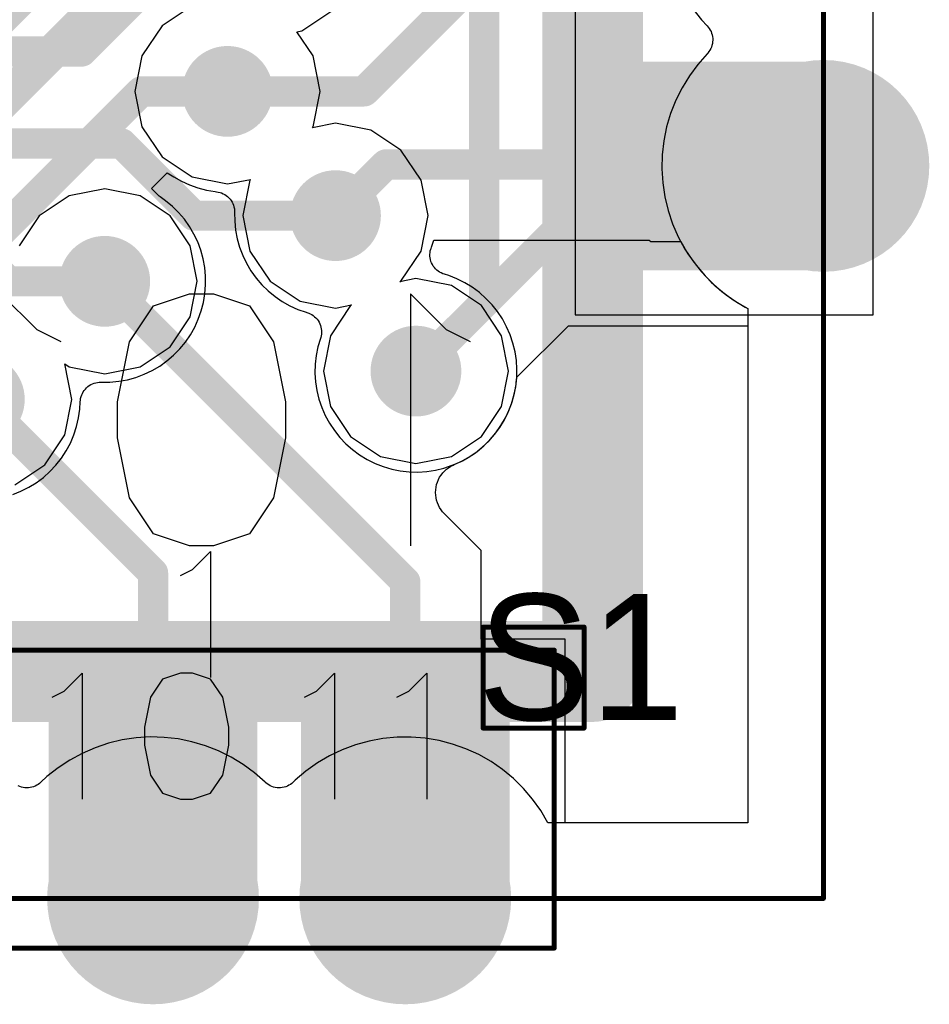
# Model space of a CAD drawing. Header units: millimetres. Extents: x 0 to 559, y 0 to 433.
# Tile 24 of 65: x 95 to 100, y 89 to 94. Entities that reach past the tile are written whole.
import ezdxf

# ---------------------------------------------------------------- set-up
doc = ezdxf.new("R2010")
doc.units = ezdxf.units.MM
for name, color, linetype in [('BottomLayer', 5, 'Continuous'), ('BottomOverlay', 54, 'Continuous'), ('BottomPaste', 16, 'Continuous'), ('BottomSolder', 6, 'Continuous'), ('KeepOutLayer', 6, 'Continuous'), ('Mechanical10', 56, 'Continuous'), ('Mechanical12', 56, 'Continuous'), ('Mechanical9', 56, 'Continuous'), ('MidLayer1', 16, 'Continuous'), ('MidLayer2', 76, 'Continuous'), ('MultiLayer', 9, 'Continuous'), ('TopLayer', 1, 'Continuous'), ('TopPaste', 8, 'Continuous'), ('TopSolder', 216, 'Continuous'), ('ViaHoleLayer', 16, 'Continuous')]:
    doc.layers.add(name, color=color, linetype=linetype)

# ---------------------------------------------------------------- blocks, each defined once
blk = doc.blocks.new('LAKOTA_SHIELD_97')
at = {"layer": 'Mechanical12', "const_width": 0.0254}
for points in [[(-0.254, 0.254), (0.254, 0.254)], [(-0.254, -0.254), (-0.254, 0.254)], [(-0.254, 0.254), (0.254, 0.254)], [(-0.254, -0.254), (-0.254, 0.254)], [(0.254, -0.254), (0.254, 0.254)], [(0.254, -0.254), (0.254, 0.254)], [(-0.254, -0.254), (0.254, -0.254)], [(-0.254, -0.254), (0.254, -0.254)]]:
    blk.add_lwpolyline(points, dxfattribs=at)
at = {"layer": 'Mechanical12', "const_width": 0.0127}
for points in [[(-0.2604, 0.254, 1), (-0.2477, 0.254, 1)], [(-0.2604, 0.254, 1), (-0.2477, 0.254, 1)], [(-0.2604, 0.254, 1), (-0.2477, 0.254, 1)], [(-0.2604, 0.254, 1), (-0.2477, 0.254, 1)], [(0.2477, 0.254, 1), (0.2604, 0.254, 1)], [(0.2477, 0.254, 1), (0.2604, 0.254, 1)], [(0.2477, 0.254, 1), (0.2604, 0.254, 1)], [(0.2477, 0.254, 1), (0.2604, 0.254, 1)], [(-0.2604, -0.254, 1), (-0.2477, -0.254, 1)], [(-0.2604, -0.254, 1), (-0.2477, -0.254, 1)], [(-0.2604, -0.254, 1), (-0.2477, -0.254, 1)], [(-0.2604, -0.254, 1), (-0.2477, -0.254, 1)], [(0.2477, -0.254, 1), (0.2604, -0.254, 1)], [(0.2477, -0.254, 1), (0.2604, -0.254, 1)], [(0.2477, -0.254, 1), (0.2604, -0.254, 1)], [(0.2477, -0.254, 1), (0.2604, -0.254, 1)]]:
    blk.add_lwpolyline(points, format="xyb", close=True, dxfattribs=at)
at = {"layer": 'Mechanical9'}
for p, q in [((-1.7175, 0.5442), (-1.6268, 0.6349)), ((-1.6268, 0.6349), (-1.6268, 0)), ((-1.778, 0.5139), (-1.7175, 0.5442))]:
    blk.add_line(p, q, dxfattribs=at)
at = {"layer": 'TopLayer'}
blk.add_solid([(-0.125, -0.125), (0.125, -0.125), (-0.125, 0.125), (0.125, 0.125)], dxfattribs=at)
at = {"layer": 'TopPaste'}
blk.add_solid([(-0.125, -0.125), (0.125, -0.125), (-0.125, 0.125), (0.125, 0.125)], dxfattribs=at)
at = {"layer": 'TopSolder'}
blk.add_solid([(-0.1504, -0.1504), (0.1504, -0.1504), (-0.1504, 0.1504), (0.1504, 0.1504)], dxfattribs=at)
blk = doc.blocks.new('11X1MM_BOT_PAD_1_TO_11_SMD_100')
at = {"layer": 'BottomLayer'}
for points in [[(4.58, -0.5), (5.58, -0.5), (4.58, 0.5), (5.58, 0.5)], [(5.85, -0.5), (6.85, -0.5), (5.85, 0.5), (6.85, 0.5)]]:
    blk.add_solid(points, dxfattribs=at)
at = {"layer": 'BottomPaste'}
for points in [[(4.58, -0.5), (5.58, -0.5), (4.58, 0.5), (5.58, 0.5)], [(5.85, -0.5), (6.85, -0.5), (5.85, 0.5), (6.85, 0.5)]]:
    blk.add_solid(points, dxfattribs=at)
at = {"layer": 'BottomSolder'}
for points in [[(4.5546, -0.5254), (5.6054, -0.5254), (4.5546, 0.5254), (5.6054, 0.5254)], [(5.8246, -0.5254), (6.8754, -0.5254), (5.8246, 0.5254), (6.8754, 0.5254)]]:
    blk.add_solid(points, dxfattribs=at)
at = {"layer": 'Mechanical12', "const_width": 0.0254}
for points in [[(-7.1001, 0.7501), (7.1001, 0.7501)], [(7.1001, -0.7501), (7.1001, 0.7501)], [(-7.1001, -0.7501), (7.1001, -0.7501)]]:
    blk.add_lwpolyline(points, dxfattribs=at)
at = {"layer": 'Mechanical12', "const_width": 0.0127}
for points in [[(7.0937, 0.7501, 1), (7.1064, 0.7501, 1)], [(7.0937, 0.7501, 1), (7.1064, 0.7501, 1)], [(7.0937, -0.7501, 1), (7.1064, -0.7501, 1)], [(7.0937, -0.7501, 1), (7.1064, -0.7501, 1)]]:
    blk.add_lwpolyline(points, format="xyb", close=True, dxfattribs=at)
at = {"layer": 'Mechanical9'}
for p, q in [((4.6325, 0.5442), (4.7232, 0.6349)), ((4.7232, 0.6349), (4.7232, 0)), ((5.1283, 0.6046), (5.0678, 0.5139)), ((5.219, 0.6349), (5.1283, 0.6046)), ((5.2794, 0.6349), (5.219, 0.6349)), ((5.3701, 0.6046), (5.2794, 0.6349)), ((5.4306, 0.5139), (5.3701, 0.6046)), ((5.9025, 0.5442), (5.9932, 0.6349)), ((5.9932, 0.6349), (5.9932, 0)), ((6.368, 0.5442), (6.4587, 0.6349)), ((6.4587, 0.6349), (6.4587, 0)), ((4.572, 0.5139), (4.6325, 0.5442)), ((5.0678, 0.5139), (5.0376, 0.3628)), ((5.4608, 0.3628), (5.4306, 0.5139)), ((5.842, 0.5139), (5.9025, 0.5442)), ((6.3076, 0.5139), (6.368, 0.5442)), ((5.0376, 0.3628), (5.0376, 0.2721)), ((5.4608, 0.2721), (5.4608, 0.3628)), ((5.0376, 0.2721), (5.0678, 0.1209)), ((5.4306, 0.1209), (5.4608, 0.2721)), ((5.0678, 0.1209), (5.1283, 0.0302)), ((5.3701, 0.0302), (5.4306, 0.1209)), ((5.1283, 0.0302), (5.219, 0)), ((5.219, 0), (5.2794, 0)), ((5.2794, 0), (5.3701, 0.0302))]:
    blk.add_line(p, q, dxfattribs=at)
blk = doc.blocks.new('7X1MM_BOT_PAD_12_TO_18_SMD_102')
at = {"layer": 'BottomLayer'}
blk.add_solid([(-4.31, 0.5), (-4.31, -0.5), (-3.31, 0.5), (-3.31, -0.5)], dxfattribs=at)
at = {"layer": 'BottomPaste'}
blk.add_solid([(-4.31, 0.5), (-4.31, -0.5), (-3.31, 0.5), (-3.31, -0.5)], dxfattribs=at)
at = {"layer": 'BottomSolder'}
blk.add_solid([(-4.3354, 0.5254), (-4.3354, -0.5254), (-3.2846, 0.5254), (-3.2846, -0.5254)], dxfattribs=at)
at = {"layer": 'Mechanical12'}
for p, q in [((4.5601, 0.7501), (-4.5601, 0.7501)), ((-4.5601, 0.7501), (-4.5601, -0.7501)), ((-4.5601, -0.7501), (-4.5601, -0.7501)), ((-4.5601, -0.7501), (4.5601, -0.7501))]:
    blk.add_line(p, q, dxfattribs=at)

msp = doc.modelspace()

# ---------------------------------------------------------------- linework, layer by layer
at = {"layer": 'BottomLayer'}
for p, q in [((97.7171, 92.3359), (97.9767, 92.5952)), ((97.9767, 92.5952), (98.8794, 92.5952)), ((98.8794, 92.5952), (98.8794, 90.0918)), ((97.705, 92.2554), (97.7128, 92.299)), ((97.7128, 92.299), (97.7141, 92.3092)), ((97.7141, 92.3092), (97.7171, 92.3359)), ((97.6934, 92.2126), (97.705, 92.2554)), ((97.6781, 92.1709), (97.6934, 92.2126)), ((97.6592, 92.1308), (97.6781, 92.1709)), ((97.6369, 92.0924), (97.6592, 92.1308)), ((97.5828, 92.0222), (97.6114, 92.0561)), ((97.6114, 92.0561), (97.6369, 92.0924)), ((97.5513, 91.991), (97.5828, 92.0222)), ((97.4809, 91.9372), (97.5173, 91.9625)), ((97.5173, 91.9625), (97.5513, 91.991)), ((97.4021, 91.8965), (97.4424, 91.9151)), ((97.4424, 91.9151), (97.4809, 91.9372)), ((97.3353, 91.843), (97.3434, 91.8536)), ((97.3434, 91.8536), (97.3524, 91.8634)), ((97.3524, 91.8634), (97.3622, 91.8723)), ((97.3622, 91.8723), (97.3728, 91.8804)), ((97.3728, 91.8804), (97.384, 91.8875)), ((97.384, 91.8875), (97.3958, 91.8937)), ((97.3958, 91.8937), (97.4021, 91.8964)), ((97.4021, 91.8964), (97.4021, 91.8965)), ((97.3129, 91.7951), (97.3169, 91.8078)), ((97.3169, 91.8078), (97.322, 91.82)), ((97.322, 91.82), (97.3282, 91.8318)), ((97.3282, 91.8318), (97.3353, 91.843)), ((97.3077, 91.7556), (97.3083, 91.7689)), ((97.3082, 91.7424), (97.3077, 91.7556)), ((97.3083, 91.7689), (97.31, 91.7821)), ((97.31, 91.7821), (97.3129, 91.7951)), ((97.3099, 91.7292), (97.3082, 91.7424)), ((97.3128, 91.7162), (97.3099, 91.7292)), ((97.3168, 91.7035), (97.3128, 91.7162)), ((97.3219, 91.6912), (97.3168, 91.7035)), ((97.328, 91.6794), (97.3219, 91.6912)), ((97.3351, 91.6682), (97.328, 91.6794)), ((97.3432, 91.6576), (97.3351, 91.6682)), ((97.3522, 91.6478), (97.3432, 91.6576)), ((97.5365, 91.4636), (97.3521, 91.6478)), ((97.3521, 91.6478), (97.3522, 91.6478)), ((97.5365, 91.0163), (97.5365, 91.4636)), ((97.9602, 91.0163), (97.5365, 91.0163)), ((97.9602, 90.0918), (97.9602, 91.0163)), ((98.8794, 90.0918), (97.9602, 90.0918))]:
    msp.add_line(p, q, dxfattribs=at)
at = {"layer": 'BottomLayer', "const_width": 0.1524}
for points in [[(97.966, 93.124), (97.966, 96.9548)], [(94.2589, 93.2688), (95.6056, 94.6155)], [(94.3854, 92.964), (95.9104, 94.489)], [(96.9485, 93.7758), (97.6229, 94.4502)], [(96.2599, 93.7758), (96.9485, 93.7758)], [(97.2088, 92.3668), (97.966, 93.124)], [(95.6417, 92.819), (97.155, 91.3056)], [(95.0102, 92.2246), (95.885, 91.3498)], [(95.885, 90.2109), (95.885, 91.3498)], [(97.155, 90.2109), (97.155, 91.3056)], [(95.885, 89.7108), (95.885, 90.2109)], [(97.155, 89.7108), (97.155, 90.2109)]]:
    msp.add_lwpolyline(points, dxfattribs=at)
at = {"layer": 'BottomLayer'}
for points, const_width in [([(96.1583, 93.7758, 1), (96.3615, 93.7758, 1)], 0.2032), ([(99.0064, 93.4006, 1), (99.5144, 93.4006, 1)], 0.508), ([(96.2218, 93.7758, 1), (96.298, 93.7758, 1)], 0.0762), ([(96.9104, 93.7758, 1), (96.9866, 93.7758, 1)], 0.0762), ([(96.9104, 93.7758, 1), (96.9866, 93.7758, 1)], 0.0762), ([(96.7021, 93.1499, 1), (96.9053, 93.1499, 1)], 0.2032), ([(97.9279, 93.124, 1), (98.0041, 93.124, 1)], 0.0762), ([(97.9279, 93.124, 1), (98.0041, 93.124, 1)], 0.0762), ([(95.5401, 92.819, 1), (95.7433, 92.819, 1)], 0.2032), ([(95.6036, 92.819, 1), (95.6798, 92.819, 1)], 0.0762), ([(97.1072, 92.3668, 1), (97.3104, 92.3668, 1)], 0.2032), ([(97.982, 92.3856, 1), (98.1852, 92.3856, 1)], 0.2032), ([(97.1707, 92.3668, 1), (97.2469, 92.3668, 1)], 0.0762), ([(97.982, 91.8776, 1), (98.1852, 91.8776, 1)], 0.2032), ([(97.982, 91.3696, 1), (98.1852, 91.3696, 1)], 0.2032), ([(95.8469, 91.3498, 1), (95.9231, 91.3498, 1)], 0.0762), ([(95.8469, 91.3498, 1), (95.9231, 91.3498, 1)], 0.0762), ([(97.1169, 91.3056, 1), (97.1931, 91.3056, 1)], 0.0762), ([(97.1169, 91.3056, 1), (97.1931, 91.3056, 1)], 0.0762), ([(95.8469, 90.2109, 1), (95.9231, 90.2109, 1)], 0.0762), ([(95.8469, 90.2109, 1), (95.9231, 90.2109, 1)], 0.0762), ([(97.1169, 90.2109, 1), (97.1931, 90.2109, 1)], 0.0762), ([(97.1169, 90.2109, 1), (97.1931, 90.2109, 1)], 0.0762), ([(95.631, 89.7108, 1), (96.139, 89.7108, 1)], 0.508), ([(96.901, 89.7108, 1), (97.409, 89.7108, 1)], 0.508), ([(95.8469, 89.7108, 1), (95.9231, 89.7108, 1)], 0.0762), ([(97.1169, 89.7108, 1), (97.1931, 89.7108, 1)], 0.0762)]:
    msp.add_lwpolyline(points, format="xyb", close=True, dxfattribs=dict(at, const_width=const_width))
at = {"layer": 'BottomOverlay'}
for p, q in [((95.3007, 92.5743), (95.1193, 92.7557)), ((95.8872, 92.6952), (96.0686, 92.7557)), ((96.0686, 92.7557), (96.1895, 92.7557)), ((96.1895, 92.7557), (96.3709, 92.6952)), ((97.3625, 92.5743), (97.1811, 92.7557)), ((97.1811, 92.7557), (97.1811, 91.486)), ((95.7663, 92.5138), (95.8872, 92.6952)), ((96.3709, 92.6952), (96.4918, 92.5138)), ((95.4216, 92.5138), (95.3007, 92.5743)), ((97.4834, 92.5138), (97.3625, 92.5743)), ((95.7058, 92.2115), (95.7663, 92.5138)), ((96.4918, 92.5138), (96.5523, 92.2115)), ((95.7058, 92.0301), (95.7058, 92.2115)), ((96.5523, 92.2115), (96.5523, 92.0301)), ((95.7663, 91.7278), (95.7058, 92.0301)), ((96.5523, 92.0301), (96.4918, 91.7278)), ((95.8872, 91.5464), (95.7663, 91.7278)), ((96.4918, 91.7278), (96.3709, 91.5464)), ((96.0686, 91.486), (95.8872, 91.5464)), ((96.3709, 91.5464), (96.1895, 91.486)), ((96.1895, 91.486), (96.0686, 91.486))]:
    msp.add_line(p, q, dxfattribs=at)
at = {"layer": 'BottomSolder'}
for points, const_width in [([(96.1456, 93.7758, 1), (96.3742, 93.7758, 1)], 0.2286), ([(98.9937, 93.4006, 1), (99.5271, 93.4006, 1)], 0.5334), ([(96.6894, 93.1499, 1), (96.918, 93.1499, 1)], 0.2286), ([(95.5274, 92.819, 1), (95.756, 92.819, 1)], 0.2286), ([(97.0945, 92.3668, 1), (97.3231, 92.3668, 1)], 0.2286), ([(97.9693, 92.3856, 1), (98.1979, 92.3856, 1)], 0.2286), ([(94.8959, 92.2246, 1), (95.1245, 92.2246, 1)], 0.2286), ([(97.9693, 91.8776, 1), (98.1979, 91.8776, 1)], 0.2286), ([(97.9693, 91.3696, 1), (98.1979, 91.3696, 1)], 0.2286), ([(95.6183, 89.7108, 1), (96.1517, 89.7108, 1)], 0.5334), ([(96.8883, 89.7108, 1), (97.4217, 89.7108, 1)], 0.5334)]:
    msp.add_lwpolyline(points, format="xyb", close=True, dxfattribs=dict(at, const_width=const_width))
at = {"layer": 'KeepOutLayer', "const_width": 0.0254}
for points in [[(99.2604, 89.7108), (99.2604, 104.7186)], [(72.6181, 89.7108), (99.2604, 89.7108)]]:
    msp.add_lwpolyline(points, dxfattribs=at)
at = {"layer": 'KeepOutLayer', "const_width": 0.0127}
msp.add_lwpolyline([(99.2541, 89.7108, 1), (99.2668, 89.7108, 1)], format="xyb", close=True, dxfattribs=at)
msp.add_lwpolyline([(99.2541, 89.7108, 1), (99.2668, 89.7108, 1)], format="xyb", close=True, dxfattribs=at)
at = {"layer": 'MidLayer1'}
for p, q in [((96.0815, 94.2065), (95.9303, 94.1054)), ((96.6336, 94.0807), (96.7849, 94.1817)), ((98.6028, 94.192), (98.6471, 94.1365)), ((98.6471, 94.1365), (98.6749, 94.1062)), ((95.9303, 94.1054), (95.8292, 93.9542)), ((98.6749, 94.1062), (98.6749, 94.1062)), ((98.6749, 94.1062), (98.6808, 94.0995)), ((98.6808, 94.0995), (98.686, 94.0924)), ((98.686, 94.0924), (98.6907, 94.0849)), ((98.6907, 94.0849), (98.6946, 94.0769)), ((96.6093, 94.0759), (96.6336, 94.0807)), ((96.6906, 93.9542), (96.6093, 94.0759)), ((98.6946, 94.0769), (98.6979, 94.0687)), ((98.6979, 94.0687), (98.7004, 94.0602)), ((98.7004, 94.0602), (98.7021, 94.0515)), ((98.7021, 94.0515), (98.7031, 94.0427)), ((98.7034, 94.0338), (98.7028, 94.025)), ((98.7031, 94.0427), (98.7034, 94.0338)), ((98.6889, 93.9833), (98.684, 93.9759)), ((98.6931, 93.9911), (98.6889, 93.9833)), ((98.6966, 93.9992), (98.6931, 93.9911)), ((98.6994, 94.0076), (98.6966, 93.9992)), ((98.7015, 94.0162), (98.6994, 94.0076)), ((98.7028, 94.025), (98.7015, 94.0162)), ((95.8292, 93.9542), (95.7937, 93.7758)), ((96.7261, 93.7758), (96.6906, 93.9542)), ((98.6749, 93.9651), (98.6279, 93.9119)), ((98.6784, 93.969), (98.6749, 93.965)), ((98.6749, 93.965), (98.6749, 93.9651)), ((98.684, 93.9759), (98.6784, 93.969)), ((98.6279, 93.9119), (98.5857, 93.8548)), ((98.5857, 93.8548), (98.5487, 93.7943)), ((98.5487, 93.7943), (98.5171, 93.7308)), ((95.7937, 93.7758), (95.8292, 93.5974)), ((96.6906, 93.5974), (96.7261, 93.7758)), ((98.5171, 93.7308), (98.4912, 93.6647)), ((98.4912, 93.6647), (98.4711, 93.5967)), ((95.8292, 93.5974), (95.9303, 93.4462)), ((96.8037, 93.6161), (96.6876, 93.593)), ((96.6876, 93.593), (96.6906, 93.5974)), ((96.9821, 93.5806), (96.8037, 93.6161)), ((98.4711, 93.5967), (98.457, 93.5271)), ((97.1333, 93.4795), (96.9821, 93.5806)), ((98.457, 93.5271), (98.449, 93.4566)), ((95.9303, 93.4462), (96.0815, 93.3451)), ((97.2344, 93.3283), (97.1333, 93.4795)), ((98.449, 93.4566), (98.4472, 93.3857)), ((96.0815, 93.3451), (96.2599, 93.3096)), ((98.4472, 93.3857), (98.4516, 93.3149)), ((96.2599, 93.3096), (96.376, 93.3327)), ((96.373, 93.3283), (96.3376, 93.1499)), ((96.376, 93.3327), (96.373, 93.3283)), ((97.2699, 93.1499), (97.2344, 93.3283)), ((98.4516, 93.3149), (98.4622, 93.2447)), ((95.4633, 93.2496), (95.312, 93.1486)), ((95.6417, 93.2851), (95.4633, 93.2496)), ((95.8201, 93.2496), (95.6417, 93.2851)), ((95.9713, 93.1486), (95.8201, 93.2496)), ((98.4622, 93.2447), (98.4788, 93.1758)), ((95.312, 93.1486), (95.211, 92.9974)), ((96.0723, 92.9974), (95.9713, 93.1486)), ((96.3376, 93.1499), (96.373, 92.9715)), ((97.2344, 92.9715), (97.2699, 93.1499)), ((98.4788, 93.1758), (98.5014, 93.1085)), ((98.5014, 93.1085), (98.5297, 93.0435)), ((98.5297, 93.0435), (98.5636, 92.9811)), ((96.1078, 92.819), (96.0723, 92.9974)), ((96.373, 92.9715), (96.4741, 92.8203)), ((97.1333, 92.8203), (97.2344, 92.9715)), ((98.5636, 92.9811), (98.6028, 92.922)), ((98.6028, 92.922), (98.6471, 92.8665)), ((98.6471, 92.8665), (98.6959, 92.8151)), ((96.0723, 92.6406), (96.1078, 92.819)), ((96.4741, 92.8203), (96.6253, 92.7193)), ((97.2088, 92.833), (97.1284, 92.817)), ((97.1284, 92.817), (97.1333, 92.8203)), ((97.3872, 92.7975), (97.2088, 92.833)), ((97.5385, 92.6965), (97.3872, 92.7975)), ((98.6959, 92.8151), (98.7491, 92.7681)), ((98.7491, 92.7681), (98.8062, 92.726)), ((96.6253, 92.7193), (96.8037, 92.6838)), ((96.8792, 92.6965), (96.7782, 92.5452)), ((96.8037, 92.6838), (96.8842, 92.6998)), ((96.8842, 92.6998), (96.8792, 92.6965)), ((97.6395, 92.5452), (97.5385, 92.6965)), ((98.8062, 92.726), (98.8667, 92.6889)), ((98.8667, 92.6889), (98.8794, 92.6821)), ((98.8794, 92.6821), (98.8794, 90.0918)), ((95.9713, 92.4893), (96.0723, 92.6406)), ((96.7782, 92.5452), (96.7427, 92.3668)), ((97.675, 92.3668), (97.6395, 92.5452)), ((95.8201, 92.3883), (95.9713, 92.4893)), ((95.4409, 92.403), (95.4406, 92.4035)), ((95.4406, 92.4035), (95.4633, 92.3883)), ((95.4764, 92.2246), (95.4409, 92.403)), ((95.4633, 92.3883), (95.6417, 92.3528)), ((95.6417, 92.3528), (95.8201, 92.3883)), ((96.7427, 92.3668), (96.7782, 92.1885)), ((97.6395, 92.1885), (97.675, 92.3668)), ((95.4409, 92.0462), (95.4764, 92.2246)), ((96.7782, 92.1885), (96.8792, 92.0372)), ((97.5385, 92.0372), (97.6395, 92.1885)), ((95.3398, 91.895), (95.4409, 92.0462)), ((96.8792, 92.0372), (97.0305, 91.9362)), ((97.3872, 91.9362), (97.5385, 92.0372)), ((97.0305, 91.9362), (97.2088, 91.9007)), ((97.2088, 91.9007), (97.3872, 91.9362)), ((95.1886, 91.7939), (95.3398, 91.895)), ((95.7993, 90.5195), (95.7291, 90.509)), ((95.8701, 90.5239), (95.7993, 90.5195)), ((95.941, 90.5221), (95.8701, 90.5239)), ((96.0115, 90.5142), (95.941, 90.5221)), ((96.0811, 90.5001), (96.0115, 90.5142)), ((97.0427, 90.5163), (96.973, 90.5034)), ((97.1134, 90.523), (97.0427, 90.5163)), ((97.1843, 90.5235), (97.1134, 90.523)), ((97.2551, 90.5179), (97.1843, 90.5235)), ((97.325, 90.5061), (97.2551, 90.5179)), ((95.5929, 90.4698), (95.5278, 90.4414)), ((95.6601, 90.4924), (95.5929, 90.4698)), ((95.7291, 90.509), (95.6601, 90.4924)), ((96.1491, 90.48), (96.0811, 90.5001)), ((96.2151, 90.4541), (96.1491, 90.48)), ((96.9046, 90.4846), (96.8381, 90.4598)), ((96.973, 90.5034), (96.9046, 90.4846)), ((97.3937, 90.4883), (97.325, 90.5061)), ((97.4605, 90.4645), (97.3937, 90.4883)), ((97.5251, 90.435), (97.4605, 90.4645)), ((95.5278, 90.4414), (95.4655, 90.4075)), ((96.2787, 90.4225), (96.2151, 90.4541)), ((96.3392, 90.3854), (96.2787, 90.4225)), ((96.774, 90.4293), (96.7128, 90.3934)), ((96.8381, 90.4598), (96.774, 90.4293)), ((97.5868, 90.4), (97.5251, 90.435)), ((95.4064, 90.3683), (95.3509, 90.3241)), ((95.4655, 90.4075), (95.4064, 90.3683)), ((96.3963, 90.3433), (96.3392, 90.3854)), ((96.7128, 90.3934), (96.655, 90.3522)), ((97.6452, 90.3597), (97.5868, 90.4)), ((95.3509, 90.3241), (95.3206, 90.2962)), ((96.4495, 90.2963), (96.3963, 90.3433)), ((96.655, 90.3522), (96.601, 90.3062)), ((97.6999, 90.3145), (97.6452, 90.3597)), ((97.7505, 90.2648), (97.6999, 90.3145)), ((95.2136, 90.2745), (95.2054, 90.2781)), ((95.222, 90.2717), (95.2136, 90.2745)), ((95.2306, 90.2697), (95.222, 90.2717)), ((95.2394, 90.2683), (95.2306, 90.2697)), ((95.2482, 90.2678), (95.2394, 90.2683)), ((95.2571, 90.268), (95.2482, 90.2678)), ((95.2659, 90.269), (95.2571, 90.268)), ((95.2746, 90.2708), (95.2659, 90.269)), ((95.2831, 90.2733), (95.2746, 90.2708)), ((95.2913, 90.2766), (95.2831, 90.2733)), ((95.2992, 90.2805), (95.2913, 90.2766)), ((95.3068, 90.2851), (95.2992, 90.2805)), ((95.3139, 90.2904), (95.3068, 90.2851)), ((95.3206, 90.2963), (95.3139, 90.2904)), ((95.3206, 90.2962), (95.3206, 90.2963)), ((96.4494, 90.2962), (96.4495, 90.2963)), ((96.4533, 90.2927), (96.4494, 90.2962)), ((96.4603, 90.2872), (96.4533, 90.2927)), ((96.4677, 90.2823), (96.4603, 90.2872)), ((96.4754, 90.2781), (96.4677, 90.2823)), ((96.4836, 90.2745), (96.4754, 90.2781)), ((96.492, 90.2717), (96.4836, 90.2745)), ((96.5006, 90.2697), (96.492, 90.2717)), ((96.5094, 90.2683), (96.5006, 90.2697)), ((96.5182, 90.2678), (96.5094, 90.2683)), ((96.5271, 90.268), (96.5182, 90.2678)), ((96.5359, 90.269), (96.5271, 90.268)), ((96.5446, 90.2708), (96.5359, 90.269)), ((96.5531, 90.2733), (96.5446, 90.2708)), ((96.5613, 90.2766), (96.5531, 90.2733)), ((96.5692, 90.2805), (96.5613, 90.2766)), ((96.5768, 90.2851), (96.5692, 90.2805)), ((96.5839, 90.2904), (96.5768, 90.2851)), ((96.5906, 90.2963), (96.5839, 90.2904)), ((96.601, 90.3062), (96.5906, 90.2962)), ((96.5906, 90.2962), (96.5906, 90.2963)), ((97.7965, 90.2107), (97.7505, 90.2648)), ((97.8376, 90.1529), (97.7965, 90.2107)), ((97.8736, 90.0918), (97.8376, 90.1529)), ((98.8794, 90.0918), (97.8736, 90.0918)), ((97.8736, 90.0918), (97.8736, 90.0918))]:
    msp.add_line(p, q, dxfattribs=at)
for points, const_width in [([(96.1583, 93.7758, 1), (96.3615, 93.7758, 1)], 0.2032), ([(99.0064, 93.4006, 1), (99.5144, 93.4006, 1)], 0.508), ([(96.7021, 93.1499, 1), (96.9053, 93.1499, 1)], 0.2032), ([(95.5401, 92.819, 1), (95.7433, 92.819, 1)], 0.2032), ([(97.1072, 92.3668, 1), (97.3104, 92.3668, 1)], 0.2032), ([(97.982, 92.3856, 1), (98.1852, 92.3856, 1)], 0.2032), ([(97.982, 91.8776, 1), (98.1852, 91.8776, 1)], 0.2032), ([(97.982, 91.3696, 1), (98.1852, 91.3696, 1)], 0.2032), ([(95.631, 89.7108, 1), (96.139, 89.7108, 1)], 0.508), ([(96.901, 89.7108, 1), (97.409, 89.7108, 1)], 0.508)]:
    msp.add_lwpolyline(points, format="xyb", close=True, dxfattribs=dict(at, const_width=const_width))
at = {"layer": 'MidLayer2'}
for p, q in [((95.8764, 93.2868), (95.9559, 93.3661)), ((95.9559, 93.3661), (95.9902, 93.3447)), ((95.9902, 93.3447), (95.9901, 93.3447)), ((95.9901, 93.3447), (96.0287, 93.3229)), ((96.0287, 93.3229), (96.0691, 93.3044)), ((96.0691, 93.3044), (96.1109, 93.2896)), ((96.1109, 93.2896), (96.1538, 93.2785)), ((95.916, 93.2472), (95.8764, 93.2868)), ((95.9203, 93.2442), (95.916, 93.2472)), ((95.9479, 93.2249), (95.9203, 93.2442)), ((96.1538, 93.2785), (96.1976, 93.2711)), ((96.1976, 93.2711), (96.2048, 93.2703)), ((96.2048, 93.2703), (96.2048, 93.2702)), ((96.2048, 93.2702), (96.2135, 93.2689)), ((96.2135, 93.2689), (96.2222, 93.2668)), ((96.2222, 93.2668), (96.2305, 93.264)), ((96.2305, 93.264), (96.2387, 93.2604)), ((96.2387, 93.2604), (96.2464, 93.2562)), ((96.2464, 93.2562), (96.2538, 93.2513)), ((96.2538, 93.2513), (96.2607, 93.2457)), ((96.2607, 93.2457), (96.2672, 93.2396)), ((96.2672, 93.2396), (96.273, 93.2329)), ((95.9821, 93.1967), (95.9479, 93.2249)), ((96.0138, 93.1656), (95.9821, 93.1967)), ((96.273, 93.2329), (96.2783, 93.2258)), ((96.2783, 93.2258), (96.2829, 93.2182)), ((96.2829, 93.2182), (96.2868, 93.2103)), ((96.2868, 93.2103), (96.29, 93.202)), ((96.29, 93.202), (96.2925, 93.1935)), ((96.2925, 93.1935), (96.2943, 93.1848)), ((96.0426, 93.1318), (96.0138, 93.1656)), ((96.2943, 93.1848), (96.2952, 93.176)), ((96.2952, 93.176), (96.2954, 93.1672)), ((96.2954, 93.1672), (96.2955, 93.1659)), ((96.2955, 93.1659), (96.2955, 93.1659)), ((96.2955, 93.1659), (96.296, 93.1216)), ((96.0683, 93.0957), (96.0426, 93.1318)), ((96.0908, 93.0574), (96.0683, 93.0957)), ((96.296, 93.1216), (96.3004, 93.0774)), ((96.1099, 93.0174), (96.0908, 93.0574)), ((96.3004, 93.0774), (96.3086, 93.0338)), ((96.1254, 92.9758), (96.1099, 93.0174)), ((96.3086, 93.0338), (96.3206, 92.9911)), ((96.3206, 92.9911), (96.3363, 92.9496)), ((97.2849, 92.9851), (97.2871, 92.9917)), ((97.2871, 92.9917), (97.2985, 93.0265)), ((97.2985, 93.0265), (98.3839, 93.0265)), ((98.3839, 93.0265), (98.3912, 93.0194)), ((98.3912, 93.0194), (98.5421, 93.0194)), ((98.5421, 93.0194), (98.5422, 93.0194)), ((98.5422, 93.0194), (98.5782, 92.9583)), ((96.1372, 92.9331), (96.1254, 92.9758)), ((96.3363, 92.9496), (96.3556, 92.9097)), ((97.2792, 92.9546), (97.2798, 92.9634)), ((97.2794, 92.9457), (97.2792, 92.9546)), ((97.2804, 92.9369), (97.2794, 92.9457)), ((97.2798, 92.9634), (97.2812, 92.9722)), ((97.2812, 92.9722), (97.2833, 92.9808)), ((97.2833, 92.9808), (97.2848, 92.9851)), ((97.2848, 92.9851), (97.2849, 92.9851)), ((98.5782, 92.9583), (98.6193, 92.9005)), ((96.1453, 92.8895), (96.1372, 92.9331)), ((96.3556, 92.9097), (96.3782, 92.8715)), ((97.2821, 92.9282), (97.2804, 92.9369)), ((97.2846, 92.9197), (97.2821, 92.9282)), ((97.2878, 92.9114), (97.2846, 92.9197)), ((97.2917, 92.9035), (97.2878, 92.9114)), ((97.2963, 92.8959), (97.2917, 92.9035)), ((97.3016, 92.8887), (97.2963, 92.8959)), ((98.6193, 92.9005), (98.6654, 92.8465)), ((96.1495, 92.8453), (96.1453, 92.8895)), ((96.1499, 92.8009), (96.1495, 92.8453)), ((96.3782, 92.8715), (96.4041, 92.8355)), ((97.3074, 92.8821), (97.3016, 92.8887)), ((97.3138, 92.8759), (97.3074, 92.8821)), ((97.3207, 92.8704), (97.3138, 92.8759)), ((97.3281, 92.8655), (97.3207, 92.8704)), ((97.3359, 92.8612), (97.3281, 92.8655)), ((97.344, 92.8576), (97.3359, 92.8612)), ((97.3524, 92.8548), (97.344, 92.8576)), ((97.3737, 92.8479), (97.3524, 92.8548)), ((97.415, 92.8317), (97.3737, 92.8479)), ((98.6654, 92.8465), (98.7159, 92.7967)), ((96.1464, 92.7567), (96.1499, 92.8009)), ((96.4041, 92.8355), (96.433, 92.8019)), ((96.433, 92.8019), (96.4648, 92.7709)), ((97.4547, 92.812), (97.415, 92.8317)), ((97.4926, 92.7888), (97.4547, 92.812)), ((98.7159, 92.7967), (98.7706, 92.7515)), ((96.139, 92.713), (96.1464, 92.7567)), ((96.4648, 92.7709), (96.4991, 92.7428)), ((96.4991, 92.7428), (96.5357, 92.7178)), ((97.5283, 92.7625), (97.4926, 92.7888)), ((97.5615, 92.7332), (97.5283, 92.7625)), ((98.7706, 92.7515), (98.8291, 92.7113)), ((96.1279, 92.67), (96.139, 92.713)), ((96.5357, 92.7178), (96.5744, 92.6961)), ((96.5744, 92.6961), (96.6148, 92.6778)), ((97.5921, 92.701), (97.5615, 92.7332)), ((97.6198, 92.6664), (97.5921, 92.701)), ((98.8291, 92.7113), (98.8794, 92.6821)), ((96.113, 92.6282), (96.1279, 92.67)), ((96.6148, 92.6778), (96.6567, 92.6631)), ((96.6567, 92.6631), (96.6602, 92.662)), ((96.6602, 92.662), (96.6686, 92.6591)), ((96.6686, 92.6591), (96.6767, 92.6556)), ((96.6767, 92.6556), (96.6845, 92.6513)), ((96.6845, 92.6513), (96.6919, 92.6464)), ((96.6919, 92.6464), (96.6988, 92.6408)), ((97.6443, 92.6294), (97.6198, 92.6664)), ((98.8794, 92.6821), (98.8794, 90.0918)), ((96.0946, 92.5879), (96.113, 92.6282)), ((96.6988, 92.6408), (96.7052, 92.6347)), ((96.7052, 92.6347), (96.711, 92.628)), ((96.711, 92.628), (96.7162, 92.6209)), ((96.7162, 92.6209), (96.7208, 92.6133)), ((96.7208, 92.6133), (96.7248, 92.6054)), ((96.7248, 92.6054), (96.728, 92.5971)), ((96.728, 92.5971), (96.7305, 92.5886)), ((97.6656, 92.5904), (97.6443, 92.6294)), ((96.0476, 92.5127), (96.0728, 92.5493)), ((96.0728, 92.5493), (96.0946, 92.5879)), ((96.7314, 92.5446), (96.7293, 92.536)), ((96.7305, 92.5886), (96.7322, 92.5799)), ((96.7328, 92.5534), (96.7314, 92.5446)), ((96.7322, 92.5799), (96.7331, 92.5711)), ((96.7333, 92.5622), (96.7328, 92.5534)), ((96.7331, 92.5711), (96.7333, 92.5622)), ((97.6833, 92.5498), (97.6656, 92.5904)), ((97.6974, 92.5077), (97.6833, 92.5498)), ((96.0194, 92.4785), (96.0476, 92.5127)), ((96.7278, 92.5317), (96.7153, 92.4891)), ((96.7293, 92.536), (96.7278, 92.5317)), ((96.7278, 92.5317), (96.7278, 92.5317)), ((97.7079, 92.4646), (97.6974, 92.5077)), ((95.9545, 92.4181), (95.9883, 92.4469)), ((95.9883, 92.4469), (96.0194, 92.4785)), ((96.7065, 92.4456), (96.7015, 92.4016)), ((96.7153, 92.4891), (96.7065, 92.4456)), ((97.7145, 92.4208), (97.7079, 92.4646)), ((95.9184, 92.3923), (95.9545, 92.4181)), ((96.7015, 92.4016), (96.7004, 92.3572)), ((97.7173, 92.3765), (97.7145, 92.4208)), ((95.7985, 92.3353), (95.8401, 92.3508)), ((95.8401, 92.3508), (95.8801, 92.3698)), ((95.8801, 92.3698), (95.9184, 92.3923)), ((96.7004, 92.3572), (96.7032, 92.3129)), ((97.7162, 92.3321), (97.7173, 92.3765)), ((95.5641, 92.2939), (95.5717, 92.2985)), ((95.5717, 92.2985), (95.5797, 92.3023)), ((95.5797, 92.3023), (95.588, 92.3055)), ((95.588, 92.3055), (95.5965, 92.3079)), ((95.5965, 92.3079), (95.6052, 92.3096)), ((95.6052, 92.3096), (95.614, 92.3105)), ((95.614, 92.3105), (95.6229, 92.3107)), ((95.6229, 92.3107), (95.6236, 92.3107)), ((95.6236, 92.3108), (95.668, 92.3111)), ((95.6236, 92.3107), (95.6236, 92.3108)), ((95.668, 92.3111), (95.7122, 92.3154)), ((95.7122, 92.3154), (95.7558, 92.3234)), ((95.7558, 92.3234), (95.7985, 92.3353)), ((96.7032, 92.3129), (96.7098, 92.2691)), ((97.7112, 92.288), (97.7162, 92.3321)), ((95.5256, 92.2465), (95.5292, 92.2546)), ((95.5292, 92.2546), (95.5335, 92.2623)), ((95.5335, 92.2623), (95.5385, 92.2697)), ((95.5385, 92.2697), (95.5441, 92.2765)), ((95.5441, 92.2765), (95.5502, 92.2829)), ((95.5502, 92.2829), (95.5569, 92.2887)), ((95.5569, 92.2887), (95.5641, 92.2939)), ((96.7098, 92.2691), (96.7202, 92.226)), ((97.7024, 92.2446), (97.7112, 92.288)), ((95.5163, 92.1745), (95.5185, 92.2119)), ((95.5185, 92.2119), (95.5191, 92.2207)), ((95.5185, 92.2119), (95.5185, 92.2119)), ((95.5191, 92.2207), (95.5205, 92.2295)), ((95.5205, 92.2295), (95.5227, 92.2381)), ((95.5227, 92.2381), (95.5256, 92.2465)), ((96.7202, 92.226), (96.7344, 92.1839)), ((97.6737, 92.1607), (97.6899, 92.202)), ((97.6899, 92.202), (97.7024, 92.2446)), ((95.51, 92.1306), (95.5163, 92.1745)), ((96.7344, 92.1839), (96.7521, 92.1432)), ((97.654, 92.121), (97.6737, 92.1607)), ((95.4999, 92.0874), (95.51, 92.1306)), ((96.7521, 92.1432), (96.7734, 92.1043)), ((96.7734, 92.1043), (96.7979, 92.0673)), ((97.6308, 92.0831), (97.654, 92.121)), ((95.4861, 92.0453), (95.4999, 92.0874)), ((96.7979, 92.0673), (96.8256, 92.0327)), ((97.6045, 92.0474), (97.6308, 92.0831)), ((95.4477, 91.9654), (95.4686, 92.0045)), ((95.4686, 92.0045), (95.4861, 92.0453)), ((96.8256, 92.0327), (96.8562, 92.0005)), ((96.8562, 92.0005), (96.8894, 91.9712)), ((97.543, 91.9836), (97.5752, 92.0142)), ((97.5752, 92.0142), (97.6045, 92.0474)), ((95.4234, 91.9282), (95.4477, 91.9654)), ((96.8894, 91.9712), (96.9251, 91.9449)), ((97.4714, 91.9314), (97.5084, 91.9559)), ((97.5084, 91.9559), (97.543, 91.9836)), ((95.396, 91.8933), (95.4234, 91.9282)), ((96.9251, 91.9449), (96.963, 91.9217)), ((96.963, 91.9217), (97.0027, 91.902)), ((97.0027, 91.902), (97.044, 91.8858)), ((97.3918, 91.8924), (97.4324, 91.9101)), ((97.4324, 91.9101), (97.4714, 91.9314)), ((95.3326, 91.8314), (95.3657, 91.861)), ((95.3657, 91.861), (95.396, 91.8933)), ((97.044, 91.8858), (97.0866, 91.8733)), ((97.0866, 91.8733), (97.13, 91.8645)), ((97.13, 91.8645), (97.1741, 91.8595)), ((97.1741, 91.8595), (97.2185, 91.8584)), ((97.2185, 91.8584), (97.2628, 91.8612)), ((97.2628, 91.8612), (97.3066, 91.8678)), ((97.3066, 91.8678), (97.3497, 91.8782)), ((97.3497, 91.8782), (97.3918, 91.8924)), ((95.2595, 91.7814), (95.2971, 91.8048)), ((95.2971, 91.8048), (95.3326, 91.8314)), ((95.1787, 91.7448), (95.2199, 91.7613)), ((95.2199, 91.7613), (95.2595, 91.7814)), ((95.7993, 90.5195), (95.7291, 90.509)), ((95.8701, 90.5239), (95.7993, 90.5195)), ((95.941, 90.5221), (95.8701, 90.5239)), ((96.0115, 90.5142), (95.941, 90.5221)), ((96.0811, 90.5001), (96.0115, 90.5142)), ((97.0427, 90.5163), (96.973, 90.5034)), ((97.1134, 90.523), (97.0427, 90.5163)), ((97.1843, 90.5235), (97.1134, 90.523)), ((97.2551, 90.5179), (97.1843, 90.5235)), ((97.325, 90.5061), (97.2551, 90.5179)), ((95.5929, 90.4698), (95.5278, 90.4414)), ((95.6601, 90.4924), (95.5929, 90.4698)), ((95.7291, 90.509), (95.6601, 90.4924)), ((96.1491, 90.48), (96.0811, 90.5001)), ((96.2151, 90.4541), (96.1491, 90.48)), ((96.9046, 90.4846), (96.8381, 90.4598)), ((96.973, 90.5034), (96.9046, 90.4846)), ((97.3937, 90.4883), (97.325, 90.5061)), ((97.4605, 90.4645), (97.3937, 90.4883)), ((97.5251, 90.435), (97.4605, 90.4645)), ((95.5278, 90.4414), (95.4655, 90.4075)), ((96.2787, 90.4225), (96.2151, 90.4541)), ((96.3392, 90.3854), (96.2787, 90.4225)), ((96.774, 90.4293), (96.7128, 90.3934)), ((96.8381, 90.4598), (96.774, 90.4293)), ((97.5868, 90.4), (97.5251, 90.435)), ((95.4064, 90.3683), (95.3509, 90.3241)), ((95.4655, 90.4075), (95.4064, 90.3683)), ((96.3963, 90.3433), (96.3392, 90.3854)), ((96.7128, 90.3934), (96.655, 90.3522)), ((97.6452, 90.3597), (97.5868, 90.4)), ((95.3509, 90.3241), (95.3206, 90.2962)), ((96.4495, 90.2963), (96.3963, 90.3433)), ((96.655, 90.3522), (96.601, 90.3062)), ((97.6999, 90.3145), (97.6452, 90.3597)), ((97.7505, 90.2648), (97.6999, 90.3145)), ((95.2136, 90.2745), (95.2054, 90.2781)), ((95.222, 90.2717), (95.2136, 90.2745)), ((95.2306, 90.2697), (95.222, 90.2717)), ((95.2394, 90.2683), (95.2306, 90.2697)), ((95.2482, 90.2678), (95.2394, 90.2683)), ((95.2571, 90.268), (95.2482, 90.2678)), ((95.2659, 90.269), (95.2571, 90.268)), ((95.2746, 90.2708), (95.2659, 90.269)), ((95.2831, 90.2733), (95.2746, 90.2708)), ((95.2913, 90.2766), (95.2831, 90.2733)), ((95.2992, 90.2805), (95.2913, 90.2766)), ((95.3068, 90.2851), (95.2992, 90.2805)), ((95.3139, 90.2904), (95.3068, 90.2851)), ((95.3206, 90.2963), (95.3139, 90.2904)), ((95.3206, 90.2962), (95.3206, 90.2963)), ((96.4494, 90.2962), (96.4495, 90.2963)), ((96.4533, 90.2927), (96.4494, 90.2962)), ((96.4603, 90.2872), (96.4533, 90.2927)), ((96.4677, 90.2823), (96.4603, 90.2872)), ((96.4754, 90.2781), (96.4677, 90.2823)), ((96.4836, 90.2745), (96.4754, 90.2781)), ((96.492, 90.2717), (96.4836, 90.2745)), ((96.5006, 90.2697), (96.492, 90.2717)), ((96.5094, 90.2683), (96.5006, 90.2697)), ((96.5182, 90.2678), (96.5094, 90.2683)), ((96.5271, 90.268), (96.5182, 90.2678)), ((96.5359, 90.269), (96.5271, 90.268)), ((96.5446, 90.2708), (96.5359, 90.269)), ((96.5531, 90.2733), (96.5446, 90.2708)), ((96.5613, 90.2766), (96.5531, 90.2733)), ((96.5692, 90.2805), (96.5613, 90.2766)), ((96.5768, 90.2851), (96.5692, 90.2805)), ((96.5839, 90.2904), (96.5768, 90.2851)), ((96.5906, 90.2963), (96.5839, 90.2904)), ((96.601, 90.3062), (96.5906, 90.2962)), ((96.5906, 90.2962), (96.5906, 90.2963)), ((97.7965, 90.2107), (97.7505, 90.2648)), ((97.8376, 90.1529), (97.7965, 90.2107)), ((97.8736, 90.0918), (97.8376, 90.1529)), ((98.8794, 90.0918), (97.8736, 90.0918)), ((97.8736, 90.0918), (97.8736, 90.0918))]:
    msp.add_line(p, q, dxfattribs=at)
at = {"layer": 'MidLayer2', "const_width": 0.1524}
for points in [[(94.6371, 93.2487), (95.6818, 94.2934)], [(94.8967, 92.8464), (95.8261, 93.7758)], [(95.8261, 93.7758), (96.2599, 93.7758)], [(96.8037, 93.1537), (97.058, 93.408)], [(97.058, 93.408), (98.5418, 93.408)], [(98.5418, 93.408), (98.5492, 93.4006)], [(98.5492, 93.4006), (99.2604, 93.4006)], [(96.8037, 93.1499), (96.8037, 93.1537)]]:
    msp.add_lwpolyline(points, dxfattribs=at)
at = {"layer": 'MidLayer2'}
for points, const_width in [([(96.1583, 93.7758, 1), (96.3615, 93.7758, 1)], 0.2032), ([(99.0064, 93.4006, 1), (99.5144, 93.4006, 1)], 0.508), ([(95.788, 93.7758, 1), (95.8642, 93.7758, 1)], 0.0762), ([(95.788, 93.7758, 1), (95.8642, 93.7758, 1)], 0.0762), ([(96.2218, 93.7758, 1), (96.298, 93.7758, 1)], 0.0762), ([(97.0199, 93.408, 1), (97.0961, 93.408, 1)], 0.0762), ([(97.0199, 93.408, 1), (97.0961, 93.408, 1)], 0.0762), ([(98.5037, 93.408, 1), (98.5799, 93.408, 1)], 0.0762), ([(98.5037, 93.408, 1), (98.5799, 93.408, 1)], 0.0762), ([(98.5111, 93.4006, 1), (98.5873, 93.4006, 1)], 0.0762), ([(98.5111, 93.4006, 1), (98.5873, 93.4006, 1)], 0.0762), ([(99.2223, 93.4006, 1), (99.2985, 93.4006, 1)], 0.0762), ([(96.7021, 93.1499, 1), (96.9053, 93.1499, 1)], 0.2032), ([(96.7656, 93.1537, 1), (96.8418, 93.1537, 1)], 0.0762), ([(96.7656, 93.1537, 1), (96.8418, 93.1537, 1)], 0.0762), ([(96.7656, 93.1499, 1), (96.8418, 93.1499, 1)], 0.0762), ([(95.5401, 92.819, 1), (95.7433, 92.819, 1)], 0.2032), ([(97.1072, 92.3668, 1), (97.3104, 92.3668, 1)], 0.2032), ([(97.982, 92.3856, 1), (98.1852, 92.3856, 1)], 0.2032), ([(97.982, 91.8776, 1), (98.1852, 91.8776, 1)], 0.2032), ([(97.982, 91.3696, 1), (98.1852, 91.3696, 1)], 0.2032), ([(95.631, 89.7108, 1), (96.139, 89.7108, 1)], 0.508), ([(96.901, 89.7108, 1), (97.409, 89.7108, 1)], 0.508)]:
    msp.add_lwpolyline(points, format="xyb", close=True, dxfattribs=dict(at, const_width=const_width))
at = {"layer": 'MultiLayer'}
for points, const_width in [([(96.1583, 93.7758, 1), (96.3615, 93.7758, 1)], 0.2032), ([(99.0064, 93.4006, 1), (99.5144, 93.4006, 1)], 0.508), ([(96.7021, 93.1499, 1), (96.9053, 93.1499, 1)], 0.2032), ([(95.5401, 92.819, 1), (95.7433, 92.819, 1)], 0.2032), ([(97.1072, 92.3668, 1), (97.3104, 92.3668, 1)], 0.2032), ([(97.982, 92.3856, 1), (98.1852, 92.3856, 1)], 0.2032), ([(97.982, 91.8776, 1), (98.1852, 91.8776, 1)], 0.2032), ([(97.982, 91.3696, 1), (98.1852, 91.3696, 1)], 0.2032), ([(95.631, 89.7108, 1), (96.139, 89.7108, 1)], 0.508), ([(96.901, 89.7108, 1), (97.409, 89.7108, 1)], 0.508)]:
    msp.add_lwpolyline(points, format="xyb", close=True, dxfattribs=dict(at, const_width=const_width))
at = {"layer": 'TopLayer'}
for points, const_width in [([(98.0986, 91.3547), (98.0986, 102.5456)], 0.508), ([(97.5523, 92.7103), (97.5523, 95.1784)], 0.1524), ([(95.5258, 93.9767), (96.0605, 94.5114)], 0.1524), ([(94.2462, 93.9767), (95.5258, 93.9767)], 0.1524), ([(94.0288, 93.5129), (95.7275, 93.5129)], 0.1524), ([(95.7275, 93.5129), (96.0905, 93.1499)], 0.1524), ([(94.8146, 93.1614), (95.157, 92.819)], 0.1524), ([(96.0905, 93.1499), (96.8037, 93.1499)], 0.1524), ([(95.157, 92.819), (95.6417, 92.819)], 0.1524), ([(97.2088, 92.3668), (97.5523, 92.7103)], 0.1524), ([(98.0986, 90.8766), (98.0986, 91.3547)], 0.508), ([(98.0836, 91.3696), (98.0986, 91.3547)], 0.1524), ([(98.0986, 91.3547), (98.1448, 91.3084)], 0.1524), ([(98.1448, 90.9229), (98.1448, 91.3084)], 0.1524), ([(90.885, 90.8538), (98.0757, 90.8538)], 0.508), ([(98.0757, 90.8538), (98.0986, 90.8538)], 0.508), ([(98.0986, 90.8538), (98.0986, 90.8766)], 0.508), ([(98.0986, 90.8766), (98.1448, 90.9229)], 0.1524), ([(98.0369, 90.8149), (98.0757, 90.8538)], 0.1524), ([(98.0757, 90.8538), (98.0986, 90.8766)], 0.1524), ([(97.8012, 90.823), (97.8093, 90.8149)], 0.1524), ([(97.8093, 90.8149), (98.0369, 90.8149)], 0.1524)]:
    msp.add_lwpolyline(points, dxfattribs=dict(at, const_width=const_width))
for points, const_width in [([(95.4877, 93.9767, 1), (95.5639, 93.9767, 1)], 0.0762), ([(95.4877, 93.9767, 1), (95.5639, 93.9767, 1)], 0.0762), ([(96.1583, 93.7758, 1), (96.3615, 93.7758, 1)], 0.2032), ([(99.0064, 93.4006, 1), (99.5144, 93.4006, 1)], 0.508), ([(95.6894, 93.5129, 1), (95.7656, 93.5129, 1)], 0.0762), ([(95.6894, 93.5129, 1), (95.7656, 93.5129, 1)], 0.0762), ([(96.7021, 93.1499, 1), (96.9053, 93.1499, 1)], 0.2032), ([(96.0524, 93.1499, 1), (96.1286, 93.1499, 1)], 0.0762), ([(96.0524, 93.1499, 1), (96.1286, 93.1499, 1)], 0.0762), ([(96.7656, 93.1499, 1), (96.8418, 93.1499, 1)], 0.0762), ([(95.5401, 92.819, 1), (95.7433, 92.819, 1)], 0.2032), ([(95.1189, 92.819, 1), (95.1951, 92.819, 1)], 0.0762), ([(95.1189, 92.819, 1), (95.1951, 92.819, 1)], 0.0762), ([(95.6036, 92.819, 1), (95.6798, 92.819, 1)], 0.0762), ([(97.5142, 92.7103, 1), (97.5904, 92.7103, 1)], 0.0762), ([(97.5142, 92.7103, 1), (97.5904, 92.7103, 1)], 0.0762), ([(97.1072, 92.3668, 1), (97.3104, 92.3668, 1)], 0.2032), ([(97.982, 92.3856, 1), (98.1852, 92.3856, 1)], 0.2032), ([(97.1707, 92.3668, 1), (97.2469, 92.3668, 1)], 0.0762), ([(97.982, 91.8776, 1), (98.1852, 91.8776, 1)], 0.2032), ([(97.9716, 91.3547, 1), (98.2256, 91.3547, 1)], 0.254), ([(97.9716, 91.3547, 1), (98.2256, 91.3547, 1)], 0.254), ([(97.982, 91.3696, 1), (98.1852, 91.3696, 1)], 0.2032), ([(98.0455, 91.3696, 1), (98.1217, 91.3696, 1)], 0.0762), ([(98.0605, 91.3547, 1), (98.1367, 91.3547, 1)], 0.0762), ([(98.0605, 91.3547, 1), (98.1367, 91.3547, 1)], 0.0762), ([(98.1067, 91.3084, 1), (98.1829, 91.3084, 1)], 0.0762), ([(98.1067, 91.3084, 1), (98.1829, 91.3084, 1)], 0.0762), ([(97.9487, 90.8538, 1), (98.2027, 90.8538, 1)], 0.254), ([(97.9487, 90.8538, 1), (98.2027, 90.8538, 1)], 0.254), ([(97.9716, 90.8766, 1), (98.2256, 90.8766, 1)], 0.254), ([(97.9716, 90.8766, 1), (98.2256, 90.8766, 1)], 0.254), ([(97.9716, 90.8538, 1), (98.2256, 90.8538, 1)], 0.254), ([(97.9716, 90.8538, 1), (98.2256, 90.8538, 1)], 0.254), ([(98.1067, 90.9229, 1), (98.1829, 90.9229, 1)], 0.0762), ([(98.1067, 90.9229, 1), (98.1829, 90.9229, 1)], 0.0762), ([(98.0376, 90.8538, 1), (98.1138, 90.8538, 1)], 0.0762), ([(98.0376, 90.8538, 1), (98.1138, 90.8538, 1)], 0.0762), ([(98.0605, 90.8766, 1), (98.1367, 90.8766, 1)], 0.0762), ([(98.0605, 90.8766, 1), (98.1367, 90.8766, 1)], 0.0762), ([(97.7631, 90.823, 1), (97.8393, 90.823, 1)], 0.0762), ([(97.7712, 90.8149, 1), (97.8474, 90.8149, 1)], 0.0762), ([(97.7712, 90.8149, 1), (97.8474, 90.8149, 1)], 0.0762), ([(97.9988, 90.8149, 1), (98.075, 90.8149, 1)], 0.0762), ([(97.9988, 90.8149, 1), (98.075, 90.8149, 1)], 0.0762), ([(95.631, 89.7108, 1), (96.139, 89.7108, 1)], 0.508), ([(96.901, 89.7108, 1), (97.409, 89.7108, 1)], 0.508)]:
    msp.add_lwpolyline(points, format="xyb", close=True, dxfattribs=dict(at, const_width=const_width))
at = {"layer": 'TopSolder'}
for points, const_width in [([(96.1456, 93.7758, 1), (96.3742, 93.7758, 1)], 0.2286), ([(98.9937, 93.4006, 1), (99.5271, 93.4006, 1)], 0.5334), ([(96.6894, 93.1499, 1), (96.918, 93.1499, 1)], 0.2286), ([(95.5274, 92.819, 1), (95.756, 92.819, 1)], 0.2286), ([(97.0945, 92.3668, 1), (97.3231, 92.3668, 1)], 0.2286), ([(97.9693, 92.3856, 1), (98.1979, 92.3856, 1)], 0.2286), ([(94.8959, 92.2246, 1), (95.1245, 92.2246, 1)], 0.2286), ([(97.9693, 91.8776, 1), (98.1979, 91.8776, 1)], 0.2286), ([(97.9693, 91.3696, 1), (98.1979, 91.3696, 1)], 0.2286), ([(95.6183, 89.7108, 1), (96.1517, 89.7108, 1)], 0.5334), ([(96.8883, 89.7108, 1), (97.4217, 89.7108, 1)], 0.5334)]:
    msp.add_lwpolyline(points, format="xyb", close=True, dxfattribs=dict(at, const_width=const_width))
at = {"layer": 'ViaHoleLayer'}
for points, const_width in [([(96.2091, 93.7758, 1), (96.3107, 93.7758, 1)], 0.1016), ([(99.1334, 93.4006, 1), (99.3874, 93.4006, 1)], 0.254), ([(96.7529, 93.1499, 1), (96.8545, 93.1499, 1)], 0.1016), ([(95.5909, 92.819, 1), (95.6925, 92.819, 1)], 0.1016), ([(97.158, 92.3668, 1), (97.2596, 92.3668, 1)], 0.1016), ([(98.0328, 92.3856, 1), (98.1344, 92.3856, 1)], 0.1016), ([(98.0328, 91.8776, 1), (98.1344, 91.8776, 1)], 0.1016), ([(98.0328, 91.3696, 1), (98.1344, 91.3696, 1)], 0.1016), ([(95.758, 89.7108, 1), (96.012, 89.7108, 1)], 0.254), ([(97.028, 89.7108, 1), (97.282, 89.7108, 1)], 0.254)]:
    msp.add_lwpolyline(points, format="xyb", close=True, dxfattribs=dict(at, const_width=const_width))

# ---------------------------------------------------------------- block references
at = {"rotation": 90}
msp.add_blockref('7X1MM_BOT_PAD_12_TO_18_SMD_102', (98.7603, 97.2106), dxfattribs=at)
for name, p in [('LAKOTA_SHIELD_97', (97.8012, 90.823)), ('11X1MM_BOT_PAD_1_TO_11_SMD_100', (90.805, 90.2109))]:
    msp.add_blockref(name, p)

# ---------------------------------------------------------------- texts
at = {"layer": 'Mechanical10'}
msp.add_text('S1', height=0.635, dxfattribs=at).set_placement((97.519, 90.6092))

doc.saveas('drawing.dxf')
